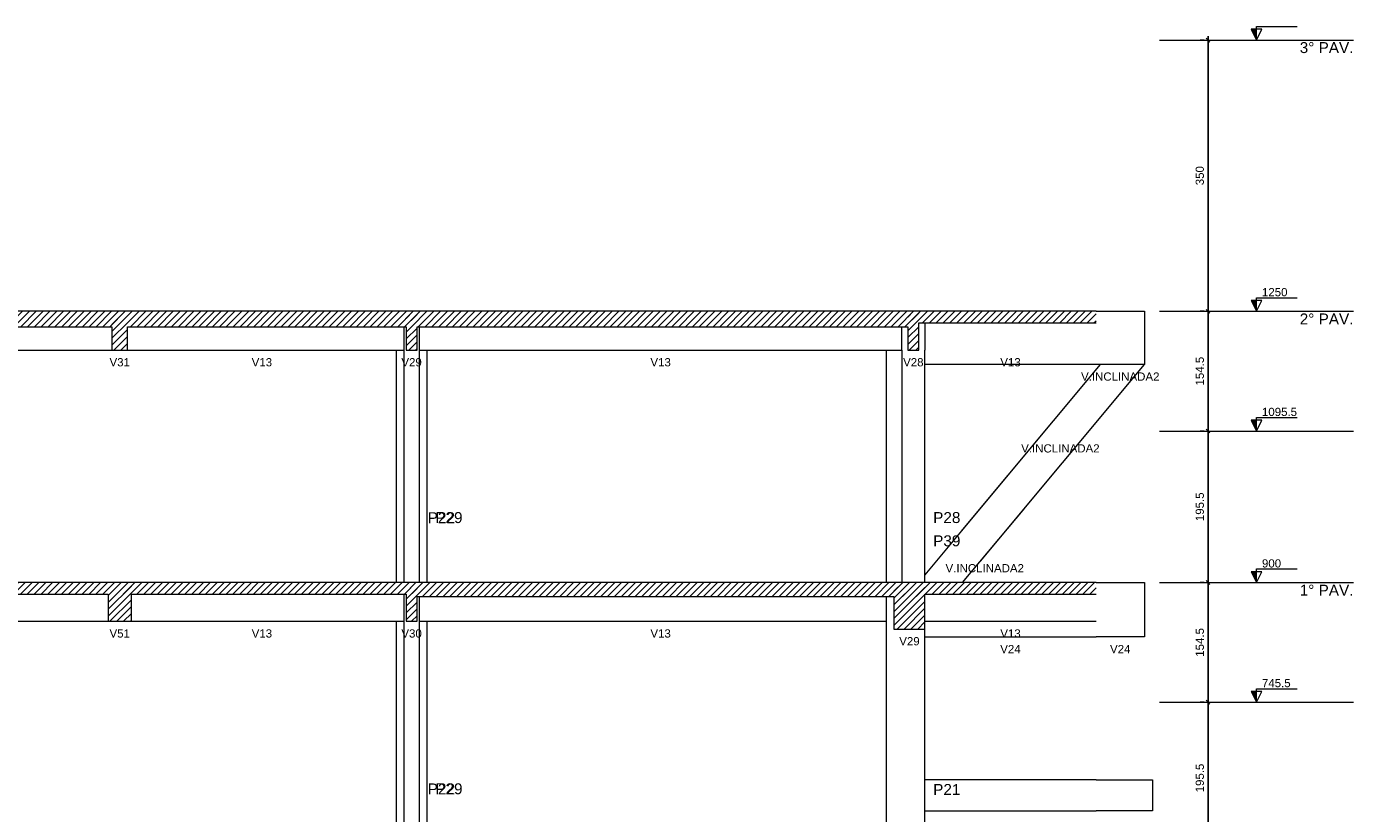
# Model space of a CAD drawing. Header units: millimetres. Extents: x 10 to 1250, y -62 to 528.
# Tile 191 of 256: x 103 to 120, y 273 to 283. Entities that reach past the tile are written whole.
import ezdxf

# ---------------------------------------------------------------- set-up
doc = ezdxf.new("R2010")
doc.units = ezdxf.units.MM
doc.header["$LTSCALE"] = 0.05
for name, color, linetype, lineweight in [('FO-Cortes', 9, 'Continuous', 5), ('FO-Cotas', 5, 'Continuous', 5), ('FO-Eixos', 5, 'Continuous', 5), ('FO-Hachuras das lajes', 1, 'Continuous', 20), ('FO-Níveis', 9, 'Continuous', 5), ('FO-Pilares pré-moldados', 3, 'Continuous', 20), ('FO-Seção das fundações', 9, 'Continuous', 5), ('FO-Títulos', 7, 'Continuous', 5)]:
    doc.layers.add(name, color=color, linetype=linetype, lineweight=lineweight)
doc.styles.add('Arial', font='arial.ttf')
doc.styles.get("Standard").update_dxf_attribs({"font": 'arial.ttf'})
doc.dimstyles.new('UM_50.000000', dxfattribs={"dimtxt": 0.18, "dimasz": 0.1, "dimexe": 0.1, "dimexo": 0.2, "dimgap": 0.1, "dimtad": 1, "dimdec": 1, "dimlfac": 50, "dimzin": 0, "dimdsep": 46, "dimtxsty": 'Standard', "dimblk": 'OBLIQUE', "dimcen": 0.09, "dimdle": 0.1, "dimadec": 1, "dimazin": 2, "dimtfac": 1, "dimtdec": 1, "dimtofl": 0, "dimtmove": 0, "dimatfit": 3, "dimldrblk": 'OBLIQUE', "dimfxl": 1, "dimtolj": 1, "dimarcsym": 1})
pattern_1 = [(45, (-251.032, -44.80222), (-0.08838835, 0.08838835), [])]

# ---------------------------------------------------------------- blocks, each defined once
blk = doc.blocks.new('_Oblique')
at = {"color": 0, "linetype": 'ByBlock', "lineweight": -2}
blk.add_line((-0.5, -0.5), (0.5, 0.5), dxfattribs=at)
blk = doc.blocks.new('*D318')
at = {"layer": 'Defpoints', "color": 0, "transparency": 16777216}
for p in [(247.282, 65.677), (247.282, 65.677), (247.282, 61.767)]:
    blk.add_point(p, dxfattribs=at)
at = {"layer": 'FO-Hachuras das lajes', "color": 0, "linetype": 'Continuous', "lineweight": -2, "transparency": 16777216}
for p, q in [((247.282, 61.667), (247.282, 65.777)), ((247.082, 65.677), (247.182, 65.677)), ((247.082, 61.767), (247.182, 61.767))]:
    blk.add_line(p, q, dxfattribs=at)
at = {"layer": 'FO-Hachuras das lajes', "color": 0, "lineweight": -2, "transparency": 16777216, "xscale": 0.1, "yscale": 0.1, "zscale": 0.1}
for p, rotation in [((247.282, 65.677), 90), ((247.282, 61.767), 270)]:
    blk.add_blockref('_Oblique', p, dxfattribs=dict(at, rotation=rotation))
at = {"layer": 'FO-Hachuras das lajes', "transparency": 16777216, "insert": (247.07, 63.722), "char_height": 0.2118, "attachment_point": 5, "rotation": 90, "style": 'Arial'}
blk.add_mtext('\\A1;195.5', dxfattribs=at)
blk = doc.blocks.new('*D319')
at = {"layer": 'Defpoints', "color": 0, "transparency": 16777216}
for p in [(247.282, 68.767), (247.282, 68.767), (247.282, 65.677)]:
    blk.add_point(p, dxfattribs=at)
at = {"layer": 'FO-Hachuras das lajes', "color": 0, "linetype": 'Continuous', "lineweight": -2, "transparency": 16777216}
for p, q in [((247.282, 65.577), (247.282, 68.867)), ((247.082, 68.767), (247.182, 68.767)), ((247.082, 65.677), (247.182, 65.677))]:
    blk.add_line(p, q, dxfattribs=at)
at = {"layer": 'FO-Hachuras das lajes', "color": 0, "lineweight": -2, "transparency": 16777216, "xscale": 0.1, "yscale": 0.1, "zscale": 0.1}
for p, rotation in [((247.282, 68.767), 90), ((247.282, 65.677), 270)]:
    blk.add_blockref('_Oblique', p, dxfattribs=dict(at, rotation=rotation))
at = {"layer": 'FO-Hachuras das lajes', "transparency": 16777216, "insert": (247.07, 67.222), "char_height": 0.2118, "attachment_point": 5, "rotation": 90, "style": 'Arial'}
blk.add_mtext('\\A1;154.5', dxfattribs=at)
blk = doc.blocks.new('*D320')
at = {"layer": 'Defpoints', "color": 0, "transparency": 16777216}
for p in [(247.282, 72.677), (247.282, 72.677), (247.282, 68.767)]:
    blk.add_point(p, dxfattribs=at)
at = {"layer": 'FO-Hachuras das lajes', "color": 0, "linetype": 'Continuous', "lineweight": -2, "transparency": 16777216}
for p, q in [((247.082, 72.677), (247.182, 72.677)), ((247.282, 68.667), (247.282, 72.777)), ((247.082, 68.767), (247.182, 68.767))]:
    blk.add_line(p, q, dxfattribs=at)
at = {"layer": 'FO-Hachuras das lajes', "color": 0, "lineweight": -2, "transparency": 16777216, "xscale": 0.1, "yscale": 0.1, "zscale": 0.1}
for p, rotation in [((247.282, 72.677), 90), ((247.282, 68.767), 270)]:
    blk.add_blockref('_Oblique', p, dxfattribs=dict(at, rotation=rotation))
at = {"layer": 'FO-Hachuras das lajes', "transparency": 16777216, "insert": (247.07, 70.722), "char_height": 0.2118, "attachment_point": 5, "rotation": 90, "style": 'Arial'}
blk.add_mtext('\\A1;195.5', dxfattribs=at)
blk = doc.blocks.new('*D321')
at = {"layer": 'Defpoints', "color": 0, "transparency": 16777216}
for p in [(247.282, 75.767), (247.282, 75.767), (247.282, 72.677)]:
    blk.add_point(p, dxfattribs=at)
at = {"layer": 'FO-Hachuras das lajes', "color": 0, "linetype": 'Continuous', "lineweight": -2, "transparency": 16777216}
for p, q in [((247.082, 75.767), (247.182, 75.767)), ((247.282, 72.577), (247.282, 75.867)), ((247.082, 72.677), (247.182, 72.677))]:
    blk.add_line(p, q, dxfattribs=at)
at = {"layer": 'FO-Hachuras das lajes', "color": 0, "lineweight": -2, "transparency": 16777216, "xscale": 0.1, "yscale": 0.1, "zscale": 0.1}
for p, rotation in [((247.282, 75.767), 90), ((247.282, 72.677), 270)]:
    blk.add_blockref('_Oblique', p, dxfattribs=dict(at, rotation=rotation))
at = {"layer": 'FO-Hachuras das lajes', "transparency": 16777216, "insert": (247.07, 74.222), "char_height": 0.2118, "attachment_point": 5, "rotation": 90, "style": 'Arial'}
blk.add_mtext('\\A1;154.5', dxfattribs=at)
blk = doc.blocks.new('*D322')
at = {"layer": 'Defpoints', "color": 0, "transparency": 16777216}
for p in [(247.282, 82.767), (247.282, 82.767), (247.282, 75.767)]:
    blk.add_point(p, dxfattribs=at)
at = {"layer": 'FO-Hachuras das lajes', "color": 0, "linetype": 'Continuous', "lineweight": -2, "transparency": 16777216}
for p, q in [((247.282, 75.667), (247.282, 82.867)), ((247.082, 82.767), (247.182, 82.767)), ((247.082, 75.767), (247.182, 75.767))]:
    blk.add_line(p, q, dxfattribs=at)
at = {"layer": 'FO-Hachuras das lajes', "color": 0, "lineweight": -2, "transparency": 16777216, "xscale": 0.1, "yscale": 0.1, "zscale": 0.1}
for p, rotation in [((247.282, 82.767), 90), ((247.282, 75.767), 270)]:
    blk.add_blockref('_Oblique', p, dxfattribs=dict(at, rotation=rotation))
at = {"layer": 'FO-Hachuras das lajes', "transparency": 16777216, "insert": (247.07, 79.267), "char_height": 0.2118, "attachment_point": 5, "rotation": 90, "style": 'Arial'}
blk.add_mtext('\\A1;350', dxfattribs=at)
blk = doc.blocks.new('CCCCC')
at = {"layer": 'FO-Cortes', "linetype": 'Continuous'}
for points in [[(-2.5, 37.9647), (-2.5, 38.2447), (-2.64, 38.2447), (-2.5, 37.9647)], [(-2.5, 30.9647), (-2.5, 31.2447), (-2.64, 31.2447), (-2.5, 30.9647)], [(-2.5, 27.8747), (-2.5, 28.1547), (-2.64, 28.1547), (-2.5, 27.8747)], [(-2.5, 23.9647), (-2.5, 24.2447), (-2.64, 24.2447), (-2.5, 23.9647)], [(-2.5, 20.8747), (-2.5, 21.1547), (-2.64, 21.1547), (-2.5, 20.8747)]]:
    blk.add_hatch(color=256, dxfattribs=at).paths.add_polyline_path(points)
at = {"layer": 'FO-Níveis', "linetype": 'Continuous'}
h = blk.add_hatch(dxfattribs=at)
h.set_pattern_fill('ANSI31', color=256, style=0)
h.set_pattern_definition(pattern_1)
h.paths.add_polyline_path([(-44.067, 30.5647), (-31.615, 30.5647), (-31.615, 30.9647), (-44.067, 30.9647), (-44.067, 30.5647)])
h = blk.add_hatch(dxfattribs=at)
h.set_pattern_fill('ANSI31', color=256, style=0)
h.set_pattern_definition(pattern_1)
h.paths.add_polyline_path([(-32.015, 30.5647), (-24.149, 30.5647), (-24.149, 30.9647), (-32.015, 30.9647), (-32.015, 30.5647)])
h = blk.add_hatch(dxfattribs=at)
h.set_pattern_fill('ANSI31', color=256, style=0)
h.set_pattern_definition(pattern_1)
h.paths.add_polyline_path([(-32.015, 29.9647), (-31.615, 29.9647), (-31.615, 30.9647), (-32.015, 30.9647), (-32.015, 29.9647)])
h = blk.add_hatch(dxfattribs=at)
h.set_pattern_fill('ANSI31', color=256, style=0)
h.set_pattern_definition(pattern_1)
h.paths.add_polyline_path([(-24.429, 30.5647), (-11.21, 30.5647), (-11.21, 30.9647), (-24.429, 30.9647), (-24.429, 30.5647)])
h = blk.add_hatch(dxfattribs=at)
h.set_pattern_fill('ANSI31', color=256, style=0)
h.set_pattern_definition(pattern_1)
h.paths.add_polyline_path([(-24.429, 29.9647), (-24.149, 29.9647), (-24.149, 30.9647), (-24.429, 30.9647), (-24.429, 29.9647)])
h = blk.add_hatch(dxfattribs=at)
h.set_pattern_fill('ANSI31', color=256, style=0)
h.set_pattern_definition(pattern_1)
h.paths.add_polyline_path([(-11.49, 30.6647), (-6.6385, 30.6647), (-6.6385, 30.9647), (-11.49, 30.9647), (-11.49, 30.6647)])
h = blk.add_hatch(dxfattribs=at)
h.set_pattern_fill('ANSI31', color=256, style=0)
h.set_pattern_definition(pattern_1)
h.paths.add_polyline_path([(-11.49, 29.9647), (-11.21, 29.9647), (-11.21, 30.9647), (-11.49, 30.9647), (-11.49, 29.9647)])
h = blk.add_hatch(dxfattribs=at)
h.set_pattern_fill('ANSI31', color=256, style=0)
h.set_pattern_definition(pattern_1)
h.paths.add_polyline_path([(-44.067, 23.6647), (-31.5147, 23.6647), (-31.5147, 23.9647), (-44.067, 23.9647), (-44.067, 23.6647)])
h = blk.add_hatch(dxfattribs=at)
h.set_pattern_fill('ANSI31', color=256, style=0)
h.set_pattern_definition(pattern_1)
h.paths.add_polyline_path([(-32.115, 22.9647), (-31.515, 22.9647), (-31.515, 23.9647), (-32.115, 23.9647), (-32.115, 22.9647)])
h = blk.add_hatch(dxfattribs=at)
h.set_pattern_fill('ANSI31', color=256, style=0)
h.set_pattern_definition(pattern_1)
h.paths.add_polyline_path([(-32.1147, 23.6647), (-24.149, 23.6647), (-24.149, 23.9647), (-32.1147, 23.9647), (-32.1147, 23.6647)])
h = blk.add_hatch(dxfattribs=at)
h.set_pattern_fill('ANSI31', color=256, style=0)
h.set_pattern_definition(pattern_1)
h.paths.add_polyline_path([(-24.429, 23.6047), (-11.05, 23.6047), (-11.05, 23.9647), (-24.429, 23.9647), (-24.429, 23.6047)])
h = blk.add_hatch(dxfattribs=at)
h.set_pattern_fill('ANSI31', color=256, style=0)
h.set_pattern_definition(pattern_1)
h.paths.add_polyline_path([(-24.429, 22.9647), (-24.149, 22.9647), (-24.149, 23.9647), (-24.429, 23.9647), (-24.429, 22.9647)])
h = blk.add_hatch(dxfattribs=at)
h.set_pattern_fill('ANSI31', color=256, style=0)
h.set_pattern_definition(pattern_1)
h.paths.add_polyline_path([(-11.85, 23.6647), (-6.6385, 23.6647), (-6.6385, 23.9647), (-11.85, 23.9647), (-11.85, 23.6647)])
h = blk.add_hatch(dxfattribs=at)
h.set_pattern_fill('ANSI31', color=256, style=0)
h.set_pattern_definition(pattern_1)
h.paths.add_polyline_path([(-11.85, 22.7647), (-11.05, 22.7647), (-11.05, 23.9647), (-11.85, 23.9647), (-11.85, 22.7647)])
at = {"layer": 'FO-Cortes'}
for points in [[(-2.5, 37.9647), (-2.36, 38.2447), (-2.64, 38.2447), (-2.5, 37.9647), (-2.5, 38.3147), (-1.45, 38.3147)], [(-2.5, 30.9647), (-2.36, 31.2447), (-2.64, 31.2447), (-2.5, 30.9647), (-2.5, 31.3147), (-1.45, 31.3147)], [(-2.5, 27.8747), (-2.36, 28.1547), (-2.64, 28.1547), (-2.5, 27.8747), (-2.5, 28.2247), (-1.45, 28.2247)], [(-2.5, 23.9647), (-2.36, 24.2447), (-2.64, 24.2447), (-2.5, 23.9647), (-2.5, 24.3147), (-1.45, 24.3147)], [(-2.5, 20.8747), (-2.36, 21.1547), (-2.64, 21.1547), (-2.5, 20.8747), (-2.5, 21.2247), (-1.45, 21.2247)]]:
    blk.add_lwpolyline(points, dxfattribs=at)
at = {"layer": 'FO-Cotas'}
for p, q in [((-6.6385, 30.9647), (-5.3891, 30.9647)), ((-5.3891, 30.9647), (-5.3891, 29.5949)), ((-24.4864, 30.5647), (-24.4864, 29.9647)), ((-24.0836, 29.9647), (-24.0836, 30.5647)), ((-11.65, 29.9647), (-11.65, 30.5647)), ((-11.05, 30.6647), (-11.05, 29.9647)), ((-36.9848, 29.9647), (-32.015, 29.9647)), ((-31.615, 29.9647), (-30.8402, 29.9647)), ((-30.8402, 29.9647), (-30.8358, 29.9647)), ((-30.8358, 29.9647), (-24.689, 29.9647)), ((-24.689, 29.9647), (-24.689, 27.8747)), ((-24.689, 29.9647), (-24.6868, 29.9647)), ((-24.6868, 29.9647), (-24.4864, 29.9647)), ((-24.4864, 29.9647), (-24.4864, 27.8747)), ((-24.0836, 27.8747), (-24.0836, 29.9647)), ((-24.0836, 29.9647), (-23.8912, 29.9647)), ((-23.8912, 29.9647), (-23.889, 29.9647)), ((-23.889, 27.8747), (-23.889, 29.9647)), ((-23.889, 29.9647), (-23.8868, 29.9647)), ((-23.8868, 29.9647), (-17.9718, 29.9647)), ((-17.9718, 29.9647), (-17.9674, 29.9647)), ((-17.9674, 29.9647), (-12.05, 29.9647)), ((-12.05, 29.9647), (-12.05, 27.8747)), ((-12.05, 29.9647), (-12.0478, 29.9647)), ((-12.0478, 29.9647), (-11.65, 29.9647)), ((-11.65, 29.9647), (-11.65, 27.8747)), ((-11.05, 27.8747), (-11.05, 29.9647)), ((-5.3891, 29.5949), (-11.05, 29.5949)), ((-6.5299, 29.5949), (-10.1243, 25.2788)), ((-9.62, 24.5146), (-5.3891, 29.5949)), ((-24.689, 27.8747), (-24.689, 23.9647)), ((-24.4864, 27.8747), (-24.4864, 23.9647)), ((-24.0836, 23.9647), (-24.0836, 27.8747)), ((-23.889, 23.9647), (-23.889, 27.8747)), ((-12.05, 27.8747), (-12.05, 23.9647)), ((-11.65, 27.8747), (-11.65, 23.9647)), ((-11.05, 24.1673), (-11.05, 27.8747)), ((-8.4766, 27.2574), (-11.05, 24.1673)), ((-10.0779, 23.9647), (-8.4766, 25.8875)), ((-11.05, 23.9647), (-11.05, 24.1673)), ((-6.6385, 23.9647), (-5.3902, 23.9647)), ((-5.3902, 23.9647), (-5.3902, 22.5647)), ((-24.4864, 23.6647), (-24.4864, 22.9647)), ((-24.0836, 22.9647), (-24.0836, 23.6047)), ((-12.05, 23.6047), (-12.05, 22.9647)), ((-36.9848, 22.9647), (-32.115, 22.9647)), ((-31.515, 22.9647), (-24.689, 22.9647)), ((-24.689, 22.9647), (-24.689, 20.8747)), ((-24.689, 22.9647), (-24.6868, 22.9647)), ((-24.6868, 22.9647), (-24.4864, 22.9647)), ((-24.4864, 22.9647), (-24.4864, 20.8747)), ((-24.0836, 20.8747), (-24.0836, 22.9647)), ((-24.0836, 22.9647), (-23.8912, 22.9647)), ((-23.8912, 22.9647), (-23.889, 22.9647)), ((-23.889, 20.8747), (-23.889, 22.9647)), ((-23.889, 22.9647), (-23.8868, 22.9647)), ((-23.8868, 22.9647), (-12.05, 22.9647)), ((-12.05, 22.9647), (-12.05, 20.8747)), ((-11.05, 22.9647), (-10.9107, 22.9647)), ((-10.9107, 22.9647), (-6.6385, 22.9647)), ((-11.05, 22.5647), (-11.05, 22.7647)), ((-11.05, 20.8747), (-11.05, 22.5647)), ((-11.05, 22.5647), (-6.6385, 22.5647)), ((-5.3902, 22.5647), (-6.6385, 22.5647)), ((-24.689, 20.8747), (-24.689, 16.9647)), ((-24.4864, 20.8747), (-24.4864, 16.9647)), ((-24.0836, 16.9647), (-24.0836, 20.8747)), ((-23.889, 16.9647), (-23.889, 20.8747)), ((-12.05, 20.8747), (-12.05, 16.9647)), ((-11.05, 18.8747), (-11.05, 20.8747)), ((-11.05, 18.0747), (-11.05, 18.8747)), ((-6.6385, 18.8747), (-11.05, 18.8747)), ((-6.6385, 18.8747), (-5.1797, 18.8747)), ((-5.1797, 18.8747), (-5.1797, 18.0747)), ((-11.05, 16.9647), (-11.05, 18.0747)), ((-11.05, 18.0747), (-6.6385, 18.0747)), ((-5.1797, 18.0747), (-6.6385, 18.0747))]:
    blk.add_line(p, q, dxfattribs=at)
at = {"layer": 'FO-Eixos', "linetype": 'Continuous'}
for p, q in [((-5, 37.9647), (0, 37.9647)), ((-5, 30.9647), (0, 30.9647)), ((-5, 27.8747), (0, 27.8747)), ((-5, 23.9647), (0, 23.9647)), ((-5, 20.8747), (0, 20.8747))]:
    blk.add_line(p, q, dxfattribs=at)
at = {"layer": 'FO-Títulos'}
for p, q in [((-32.015, 30.9647), (-36.9848, 30.9647)), ((-31.815, 30.9647), (-32.015, 30.9647)), ((-31.615, 30.9647), (-31.815, 30.9647)), ((-30.8402, 30.9647), (-31.615, 30.9647)), ((-30.8358, 30.9647), (-30.8402, 30.9647)), ((-24.689, 30.9647), (-30.8358, 30.9647)), ((-24.6868, 30.9647), (-24.689, 30.9647)), ((-24.4864, 30.9647), (-24.6868, 30.9647)), ((-24.4844, 30.9647), (-24.4864, 30.9647)), ((-24.429, 30.9647), (-24.4844, 30.9647)), ((-24.149, 30.9647), (-24.429, 30.9647)), ((-24.0844, 30.9647), (-24.149, 30.9647)), ((-24.0836, 30.9647), (-24.0844, 30.9647)), ((-23.8912, 30.9647), (-24.0836, 30.9647)), ((-23.889, 30.9647), (-23.8912, 30.9647)), ((-23.8868, 30.9647), (-23.889, 30.9647)), ((-17.9718, 30.9647), (-23.8868, 30.9647)), ((-17.9674, 30.9647), (-17.9718, 30.9647)), ((-12.05, 30.9647), (-17.9674, 30.9647)), ((-12.0478, 30.9647), (-12.05, 30.9647)), ((-11.65, 30.9647), (-12.0478, 30.9647)), ((-11.49, 30.9647), (-11.65, 30.9647)), ((-11.21, 30.9647), (-11.49, 30.9647)), ((-11.0517, 30.9647), (-11.21, 30.9647)), ((-11.05, 30.9647), (-11.0517, 30.9647)), ((-6.6385, 30.9647), (-11.05, 30.9647)), ((-36.9848, 30.5647), (-32.015, 30.5647)), ((-32.015, 30.5647), (-32.015, 29.9647)), ((-31.615, 29.9647), (-31.615, 30.5647)), ((-31.615, 30.5647), (-30.8402, 30.5647)), ((-30.8402, 30.5647), (-30.8358, 30.5647)), ((-30.8358, 30.5647), (-24.689, 30.5647)), ((-24.689, 30.5647), (-24.6868, 30.5647)), ((-24.6868, 30.5647), (-24.4864, 30.5647)), ((-24.4864, 30.5647), (-24.4844, 30.5647)), ((-24.4844, 30.5647), (-24.429, 30.5647)), ((-24.429, 30.5647), (-24.429, 29.9647)), ((-24.149, 29.9647), (-24.149, 30.5647)), ((-24.149, 30.5647), (-24.0844, 30.5647)), ((-24.0844, 30.5647), (-24.0836, 30.5647)), ((-24.0836, 30.5647), (-23.8912, 30.5647)), ((-23.8912, 30.5647), (-23.889, 30.5647)), ((-23.889, 30.5647), (-23.8868, 30.5647)), ((-23.8868, 30.5647), (-17.9718, 30.5647)), ((-17.9718, 30.5647), (-17.9674, 30.5647)), ((-17.9674, 30.5647), (-12.05, 30.5647)), ((-12.05, 30.5647), (-12.0478, 30.5647)), ((-12.0478, 30.5647), (-11.65, 30.5647)), ((-11.65, 30.5647), (-11.49, 30.5647)), ((-11.49, 30.5647), (-11.49, 29.9647)), ((-11.21, 30.6647), (-11.0517, 30.6647)), ((-11.21, 30.5647), (-11.21, 30.6647)), ((-11.21, 29.9647), (-11.21, 30.5647)), ((-11.0517, 30.6647), (-11.05, 30.6647)), ((-11.05, 30.6647), (-6.7873, 30.6647)), ((-6.7873, 30.6647), (-6.6385, 30.6647)), ((-32.015, 29.9647), (-31.815, 29.9647)), ((-31.815, 29.9647), (-31.615, 29.9647)), ((-24.429, 29.9647), (-24.149, 29.9647)), ((-11.49, 29.9647), (-11.21, 29.9647)), ((-32.115, 23.9647), (-36.9848, 23.9647)), ((-32.1147, 23.9647), (-32.115, 23.9647)), ((-31.8144, 23.9647), (-32.1147, 23.9647)), ((-31.515, 23.9647), (-31.8144, 23.9647)), ((-31.5147, 23.9647), (-31.515, 23.9647)), ((-24.689, 23.9647), (-31.5147, 23.9647)), ((-24.6868, 23.9647), (-24.689, 23.9647)), ((-24.4864, 23.9647), (-24.6868, 23.9647)), ((-24.484, 23.9647), (-24.4864, 23.9647)), ((-24.429, 23.9647), (-24.484, 23.9647)), ((-24.149, 23.9647), (-24.429, 23.9647)), ((-24.084, 23.9647), (-24.149, 23.9647)), ((-24.0836, 23.9647), (-24.084, 23.9647)), ((-23.8912, 23.9647), (-24.0836, 23.9647)), ((-23.889, 23.9647), (-23.8912, 23.9647)), ((-23.8868, 23.9647), (-23.889, 23.9647)), ((-12.05, 23.9647), (-23.8868, 23.9647)), ((-12.0478, 23.9647), (-12.05, 23.9647)), ((-11.85, 23.9647), (-12.0478, 23.9647)), ((-11.65, 23.9647), (-11.85, 23.9647)), ((-11.0532, 23.9647), (-11.65, 23.9647)), ((-11.0521, 23.9647), (-11.0532, 23.9647)), ((-11.05, 23.9647), (-11.0521, 23.9647)), ((-10.0779, 23.9647), (-11.05, 23.9647)), ((-6.6385, 23.9647), (-10.0779, 23.9647)), ((-36.9848, 23.6647), (-32.115, 23.6647)), ((-32.115, 23.6647), (-32.115, 22.9647)), ((-31.515, 22.9647), (-31.515, 23.6647)), ((-31.5147, 23.6647), (-24.689, 23.6647)), ((-24.689, 23.6647), (-24.6868, 23.6647)), ((-24.6868, 23.6647), (-24.4864, 23.6647)), ((-24.4864, 23.6647), (-24.484, 23.6647)), ((-24.484, 23.6647), (-24.429, 23.6647)), ((-24.429, 23.6647), (-24.429, 23.6047)), ((-11.05, 23.6047), (-11.05, 23.6647)), ((-11.05, 23.6647), (-10.3277, 23.6647)), ((-10.3277, 23.6647), (-6.6385, 23.6647)), ((-24.429, 23.6047), (-24.429, 22.9647)), ((-24.149, 22.9647), (-24.149, 23.6047)), ((-24.149, 23.6047), (-24.084, 23.6047)), ((-24.084, 23.6047), (-24.0836, 23.6047)), ((-24.0836, 23.6047), (-23.8912, 23.6047)), ((-23.8912, 23.6047), (-23.889, 23.6047)), ((-23.889, 23.6047), (-23.8868, 23.6047)), ((-23.8868, 23.6047), (-12.05, 23.6047)), ((-12.05, 23.6047), (-12.0478, 23.6047)), ((-12.0478, 23.6047), (-11.85, 23.6047)), ((-11.85, 23.6047), (-11.85, 22.9647)), ((-11.05, 22.9647), (-11.05, 23.6047)), ((-32.115, 22.9647), (-31.8144, 22.9647)), ((-31.8144, 22.9647), (-31.515, 22.9647)), ((-24.429, 22.9647), (-24.149, 22.9647)), ((-11.85, 22.9647), (-11.85, 22.7647)), ((-11.05, 22.7974), (-11.05, 22.9647)), ((-11.85, 22.7647), (-11.65, 22.7647)), ((-11.65, 22.7647), (-11.0532, 22.7647)), ((-11.0532, 22.7647), (-11.05, 22.7647)), ((-11.05, 22.7647), (-11.05, 22.7974))]:
    blk.add_line(p, q, dxfattribs=at)
at = {"layer": 'FO-Cortes', "linetype": 'Continuous', "char_height": 0.2824, "attachment_point": 9, "line_spacing_factor": 0.798, "style": 'Arial'}
for s, insert in [('3%%d PAV.', (0, 37.6258)), ('2%%d PAV.', (0, 30.6258)), ('1%%d PAV.', (0, 23.6258))]:
    blk.add_mtext(s, dxfattribs=dict(at, insert=insert))
at = {"layer": 'FO-Cortes', "char_height": 0.2118, "attachment_point": 7, "line_spacing_factor": 0.798, "style": 'Arial'}
for s, insert in [('1250', (-2.36, 31.3497)), ('1095.5', (-2.36, 28.2597)), ('900', (-2.36, 24.3497)), ('745.5', (-2.36, 21.2597))]:
    blk.add_mtext(s, dxfattribs=dict(at, insert=insert))
at = {"layer": 'FO-Pilares pré-moldados', "char_height": 0.2824, "attachment_point": 7, "line_spacing_factor": 0.798, "style": 'Arial'}
for s, insert in [('P22', (-23.8718, 25.4961)), ('P29', (-23.6772, 25.4961)), ('P28', (-10.8382, 25.4961)), ('P39', (-10.8382, 24.8961)), ('P22', (-23.8718, 18.4961)), ('P29', (-23.6772, 18.4961)), ('P21', (-10.8382, 18.4816))]:
    blk.add_mtext(s, dxfattribs=dict(at, insert=insert))
at = {"layer": 'FO-Seção das fundações', "char_height": 0.2118, "attachment_point": 8, "line_spacing_factor": 0.798, "style": 'Arial'}
for s, insert in [('V31', (-31.815, 29.5411)), ('V13', (-28.1497, 29.5411)), ('V29', (-24.289, 29.5411)), ('V13', (-17.8672, 29.5411)), ('V28', (-11.35, 29.5411)), ('V13', (-8.8443, 29.5411)), ('V.INCLINADA2', (-6.0138, 29.1713)), ('V.INCLINADA2', (-7.5576, 27.3176)), ('V.INCLINADA2', (-9.5084, 24.225)), ('V51', (-31.815, 22.5411)), ('V13', (-28.1492, 22.5411)), ('V30', (-24.289, 22.5411)), ('V13', (-17.867, 22.5411)), ('V29', (-11.45, 22.3411)), ('V13', (-8.8443, 22.5411)), ('V24', (-8.8458, 22.1411)), ('V24', (-6.0143, 22.1411))]:
    blk.add_mtext(s, dxfattribs=dict(at, insert=insert))
at = {"layer": 'FO-Hachuras das lajes', "linetype": 'Continuous'}
for base, p1, p2, picture, middle in [((-3.75, 37.9647), (-3.75, 30.9647), (-3.75, 37.9647), '*D322', (-3.9618, 34.4647)), ((-3.75, 30.9647), (-3.75, 27.8747), (-3.75, 30.9647), '*D321', (-3.9618, 29.4197)), ((-3.75, 27.8747), (-3.75, 23.9647), (-3.75, 27.8747), '*D320', (-3.9618, 25.9197)), ((-3.75, 23.9647), (-3.75, 20.8747), (-3.75, 23.9647), '*D319', (-3.9618, 22.4197)), ((-3.75, 20.8747), (-3.75, 16.9647), (-3.75, 20.8747), '*D318', (-3.9618, 18.9197))]:
    dim = blk.add_linear_dim(base=base, p1=p1, p2=p2, angle=90, dimstyle='UM_50.000000', override={"dimtxt": 0.2118, "dimasz": 0.1, "dimexe": 0.1, "dimexo": 0.2, "dimtad": 1, "dimtih": 0, "dimtoh": 0, "dimdec": 1, "dimlfac": 50, "dimzin": 8, "dimtxsty": 'Arial', "dimblk": 'Oblique', "dimblk1": 'Oblique', "dimblk2": 'Oblique', "dimsah": 1, "dimdle": 0.1, "dimse1": 0, "dimse2": 0, "dimclrt": 256, "dimadec": 1, "dimazin": 3, "dimtmove": 2, "dimldrblk": 'Oblique'}, dxfattribs=at)
    dim.commit()
    dim.dimension.update_dxf_attribs({"geometry": picture, "text_midpoint": middle, "dimtype": 128, "text_rotation": 90, "insert": (-251.032, -44.8022)})

msp = doc.modelspace()

# ---------------------------------------------------------------- block references
at = {"xscale": 0.5, "yscale": 0.5, "zscale": 0.5}
msp.add_blockref('CCCCC', (120.1189, 263.5103), dxfattribs=at)

doc.saveas('drawing.dxf')
